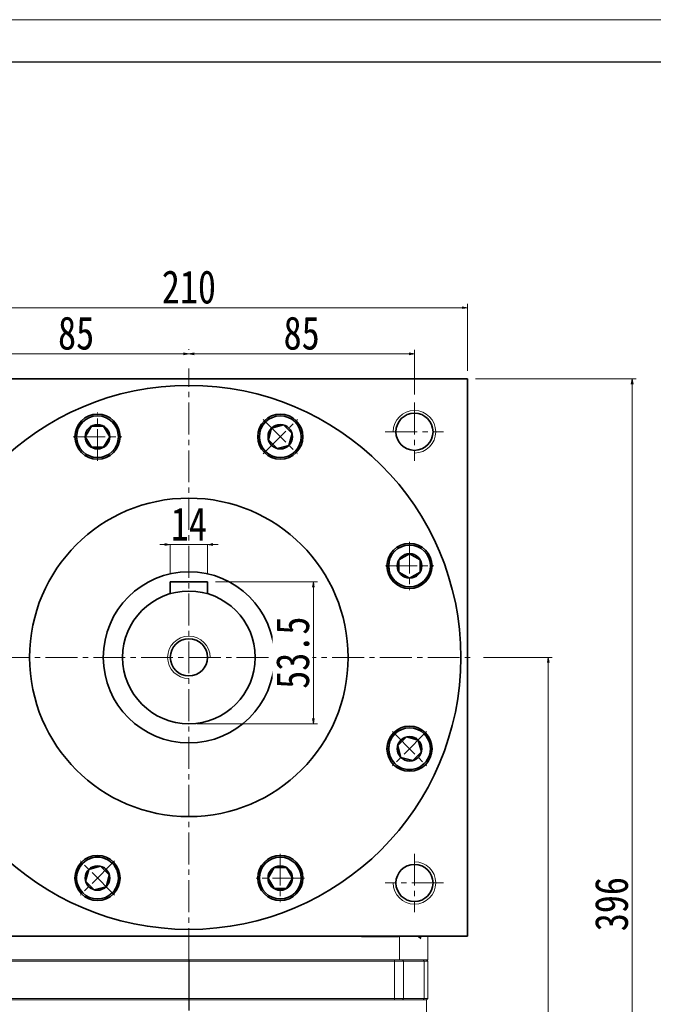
# Model space of a CAD drawing. Header units: millimetres. Extents: x -40 to 1316, y -22 to 932.
# Tile 8 of 9: x 808 to 1047, y 561 to 932. Entities that reach past the tile are written whole.
import ezdxf

# ---------------------------------------------------------------- set-up
doc = ezdxf.new("R2010")
doc.units = ezdxf.units.MM
doc.set_wipeout_variables(frame=1)
doc.linetypes.add('CENTER2', pattern=[28.575, 19.05, -3.175, 3.175, -3.175])
doc.linetypes.add('点画线', pattern=[18, 12, -2, 2, -2])
doc.layers.add('3中心线层', color=1, linetype='CENTER2')
for name, color, linetype, lineweight in [('中心线层', 1, '点画线', 18), ('图框_外框线', 7, 'Continuous', 18), ('尺寸线层', 3, 'Continuous', 18), ('粗实线', 7, 'Continuous', 40), ('粗实线层', 7, 'Continuous', 35)]:
    doc.layers.add(name, color=color, linetype=linetype, lineweight=lineweight)
doc.styles.add('宋体', font='SimSun.ttf', dxfattribs={"width": 0.8})
doc.dimstyles.new('A水平标注$0', dxfattribs={"dimtxt": 3.5, "dimasz": 2, "dimexe": 1.5, "dimexo": 3, "dimgap": 1.1, "dimtad": 1, "dimtoh": 1, "dimdec": 4, "dimdsep": 46, "dimtxsty": '宋体', "dimblk": 'OPEN', "dimcen": 3, "dimclrd": 3, "dimclre": 3, "dimclrt": 6, "dimadec": 0, "dimazin": 0, "dimtm": 1e-09, "dimtfac": 1, "dimtdec": 4, "dimtix": 1, "dimtmove": 0, "dimatfit": 3, "dimldrblk": 'OPEN', "dimfxl": 0, "dimlwd": 13, "dimlwe": 13, "dimarcsym": 0})

# ---------------------------------------------------------------- blocks, each defined once
blk = doc.blocks.new('_Open')
at = {"color": 0, "linetype": 'ByBlock', "lineweight": -2}
for p, q in [((-1, 0.17), (0, 0)), ((-1, -0.17), (0, 0)), ((0, 0), (-1, 0))]:
    blk.add_line(p, q, dxfattribs=at)
blk = doc.blocks.new('*D34')
at = {"layer": 'Defpoints', "color": 0, "transparency": 16777216}
for p in [(976.66, 823.27), (766.66, 796.52), (976.66, 796.52)]:
    blk.add_point(p, dxfattribs=at)
at = {"layer": '尺寸线层', "color": 3, "lineweight": 13, "transparency": 16777216}
for p, q in [((766.66, 799.52), (766.66, 824.77)), ((976.66, 799.52), (976.66, 824.77)), ((768.66, 823.27), (974.66, 823.27))]:
    blk.add_line(p, q, dxfattribs=at)
at = {"layer": '尺寸线层', "color": 3, "lineweight": 13, "transparency": 16777216, "xscale": 2, "yscale": 2, "zscale": 2, "rotation": 180}
blk.add_blockref('_Open', (766.66, 823.27), dxfattribs=at)
at = {"layer": '尺寸线层', "color": 3, "lineweight": 13, "transparency": 16777216, "xscale": 2, "yscale": 2, "zscale": 2}
blk.add_blockref('_Open', (976.66, 823.27), dxfattribs=at)
at = {"layer": '尺寸线层', "color": 6, "transparency": 16777216, "insert": (871.66, 831.02), "char_height": 12.5, "attachment_point": 5, "style": '宋体', "bg_fill": 3, "box_fill_scale": 1.1, "bg_fill_color": 256, "bg_fill_true_color": 13158600, "bg_fill_transparency": 0}
blk.add_mtext('210', dxfattribs=at)
blk = doc.blocks.new('*D36')
at = {"layer": 'Defpoints', "color": 0, "transparency": 16777216}
for p in [(871.66, 805.9), (871.66, 804.62), (786.66, 787.52)]:
    blk.add_point(p, dxfattribs=at)
at = {"layer": '尺寸线层', "color": 3, "lineweight": 13, "transparency": 16777216}
for p, q in [((786.66, 790.52), (786.66, 807.4)), ((788.66, 805.9), (869.66, 805.9)), ((871.66, 807.62), (871.66, 807.4))]:
    blk.add_line(p, q, dxfattribs=at)
at = {"layer": '尺寸线层', "color": 3, "lineweight": 13, "transparency": 16777216, "xscale": 2, "yscale": 2, "zscale": 2, "rotation": 180}
blk.add_blockref('_Open', (786.66, 805.9), dxfattribs=at)
at = {"layer": '尺寸线层', "color": 3, "lineweight": 13, "transparency": 16777216, "xscale": 2, "yscale": 2, "zscale": 2}
blk.add_blockref('_Open', (871.66, 805.9), dxfattribs=at)
at = {"layer": '尺寸线层', "color": 6, "transparency": 16777216, "insert": (829.16, 813.65), "char_height": 12.5, "attachment_point": 5, "style": '宋体', "bg_fill": 3, "box_fill_scale": 1.1, "bg_fill_color": 256, "bg_fill_true_color": 13158600, "bg_fill_transparency": 0}
blk.add_mtext('85', dxfattribs=at)
blk = doc.blocks.new('*D37')
at = {"layer": 'Defpoints', "color": 0, "transparency": 16777216}
for p in [(956.66, 805.9), (871.66, 804.62), (956.66, 787.52)]:
    blk.add_point(p, dxfattribs=at)
at = {"layer": '尺寸线层', "color": 3, "lineweight": 13, "transparency": 16777216}
for p, q in [((871.66, 807.62), (871.66, 807.4)), ((873.66, 805.9), (954.66, 805.9)), ((956.66, 790.52), (956.66, 807.4))]:
    blk.add_line(p, q, dxfattribs=at)
at = {"layer": '尺寸线层', "color": 3, "lineweight": 13, "transparency": 16777216, "xscale": 2, "yscale": 2, "zscale": 2, "rotation": 180}
blk.add_blockref('_Open', (871.66, 805.9), dxfattribs=at)
at = {"layer": '尺寸线层', "color": 3, "lineweight": 13, "transparency": 16777216, "xscale": 2, "yscale": 2, "zscale": 2}
blk.add_blockref('_Open', (956.66, 805.9), dxfattribs=at)
at = {"layer": '尺寸线层', "color": 6, "transparency": 16777216, "insert": (914.16, 813.65), "char_height": 12.5, "attachment_point": 5, "style": '宋体', "bg_fill": 3, "box_fill_scale": 1.1, "bg_fill_color": 256, "bg_fill_true_color": 13158600, "bg_fill_transparency": 0}
blk.add_mtext('85', dxfattribs=at)
blk = doc.blocks.new('*X7')
at = {"layer": '中心线层', "linetype": '点画线', "lineweight": 18}
for p, q in [((0, -9.12), (0, 9.12)), ((-9.12, 0), (9.12, 0))]:
    blk.add_line(p, q, dxfattribs=at)
at = {"layer": '粗实线层'}
for p, q in [((-4.62, 0), (-2.31, 4)), ((-2.31, 4), (2.31, 4)), ((4.62, 0), (2.31, 4)), ((4.62, 0), (2.31, 4)), ((-4.62, 0), (-2.31, -4)), ((4.62, 0), (2.31, -4)), ((-2.31, -4), (2.31, -4))]:
    blk.add_line(p, q, dxfattribs=at)
blk.add_circle((0, 0), 4.62, dxfattribs=at)
for start, end in [(0, 180), (180, 360)]:
    blk.add_arc((0, 0), 7.87, start, end, dxfattribs=at)
blk = doc.blocks.new('*D15')
at = {"layer": 'Defpoints', "color": 0, "transparency": 16777216}
for p in [(864.66, 734.02), (864.66, 720.02), (878.66, 720.02)]:
    blk.add_point(p, dxfattribs=at)
at = {"layer": '尺寸线层', "color": 3, "lineweight": 13, "transparency": 16777216}
for p, q in [((864.66, 723.02), (864.66, 735.52)), ((878.66, 723.02), (878.66, 735.52)), ((862.66, 734.02), (860.66, 734.02)), ((878.66, 734.02), (864.66, 734.02)), ((880.66, 734.02), (882.66, 734.02))]:
    blk.add_line(p, q, dxfattribs=at)
at = {"layer": '尺寸线层', "color": 3, "lineweight": 13, "transparency": 16777216, "xscale": 2, "yscale": 2, "zscale": 2}
blk.add_blockref('_Open', (864.66, 734.02), dxfattribs=at)
at = {"layer": '尺寸线层', "color": 3, "lineweight": 13, "transparency": 16777216, "xscale": 2, "yscale": 2, "zscale": 2, "rotation": 180}
blk.add_blockref('_Open', (878.66, 734.02), dxfattribs=at)
at = {"layer": '尺寸线层', "color": 6, "transparency": 16777216, "insert": (871.66, 741.77), "char_height": 12.5, "attachment_point": 5, "style": '宋体', "bg_fill": 3, "box_fill_scale": 1.1, "bg_fill_color": 256, "bg_fill_true_color": 13158600, "bg_fill_transparency": 0}
blk.add_mtext('14', dxfattribs=at)
blk = doc.blocks.new('*D16')
at = {"layer": 'Defpoints', "color": 0, "transparency": 16777216}
for p in [(878.66, 720.02), (871.66, 666.52), (918.57, 666.52)]:
    blk.add_point(p, dxfattribs=at)
at = {"layer": '尺寸线层', "color": 3, "lineweight": 13, "transparency": 16777216}
for p, q in [((881.66, 720.02), (920.07, 720.02)), ((918.57, 718.02), (918.57, 668.52)), ((874.66, 666.52), (920.07, 666.52))]:
    blk.add_line(p, q, dxfattribs=at)
at = {"layer": '尺寸线层', "color": 3, "lineweight": 13, "transparency": 16777216, "xscale": 2, "yscale": 2, "zscale": 2}
for p, rotation in [((918.57, 720.02), 90), ((918.57, 666.52), 270)]:
    blk.add_blockref('_Open', p, dxfattribs=dict(at, rotation=rotation))
at = {"layer": '尺寸线层', "color": 6, "transparency": 16777216, "insert": (910.82, 693.27), "char_height": 12.5, "attachment_point": 5, "rotation": 90, "style": '宋体', "bg_fill": 3, "box_fill_scale": 1.1, "bg_fill_color": 256, "bg_fill_true_color": 13158600, "bg_fill_transparency": 0}
blk.add_mtext('53.5', dxfattribs=at)
blk = doc.blocks.new('*D17')
at = {"layer": 'Defpoints', "color": 0, "transparency": 16777216}
for p in [(976.66, 796.52), (1038.71, 796.52), (960.86, 400.52)]:
    blk.add_point(p, dxfattribs=at)
at = {"layer": '尺寸线层', "color": 3, "lineweight": 13, "transparency": 16777216}
for p, q in [((979.66, 796.52), (1040.21, 796.52)), ((1038.71, 402.52), (1038.71, 794.52)), ((963.86, 400.52), (1040.21, 400.52))]:
    blk.add_line(p, q, dxfattribs=at)
at = {"layer": '尺寸线层', "color": 3, "lineweight": 13, "transparency": 16777216, "xscale": 2, "yscale": 2, "zscale": 2}
for p, rotation in [((1038.71, 796.52), 90), ((1038.71, 400.52), 270)]:
    blk.add_blockref('_Open', p, dxfattribs=dict(at, rotation=rotation))
at = {"layer": '尺寸线层', "color": 6, "transparency": 16777216, "insert": (1030.96, 598.52), "char_height": 12.5, "attachment_point": 5, "rotation": 90, "style": '宋体', "bg_fill": 3, "box_fill_scale": 1.1, "bg_fill_color": 256, "bg_fill_true_color": 13158600, "bg_fill_transparency": 0}
blk.add_mtext('396', dxfattribs=at)
blk = doc.blocks.new('*D18')
at = {"layer": 'Defpoints', "color": 0, "transparency": 16777216}
for p in [(979.66, 691.52), (960.86, 400.52), (1007.08, 400.52)]:
    blk.add_point(p, dxfattribs=at)
at = {"layer": '尺寸线层', "color": 3, "lineweight": 13, "transparency": 16777216}
for p, q in [((982.66, 691.52), (1008.58, 691.52)), ((1007.08, 689.52), (1007.08, 402.52)), ((963.86, 400.52), (1008.58, 400.52))]:
    blk.add_line(p, q, dxfattribs=at)
at = {"layer": '尺寸线层', "color": 3, "lineweight": 13, "transparency": 16777216, "xscale": 2, "yscale": 2, "zscale": 2}
for p, rotation in [((1007.08, 691.52), 90), ((1007.08, 400.52), 270)]:
    blk.add_blockref('_Open', p, dxfattribs=dict(at, rotation=rotation))
at = {"layer": '尺寸线层', "color": 6, "transparency": 16777216, "insert": (999.33, 546.02), "char_height": 12.5, "attachment_point": 5, "rotation": 90, "style": '宋体', "bg_fill": 3, "box_fill_scale": 1.1, "bg_fill_color": 256, "bg_fill_true_color": 13158600, "bg_fill_transparency": 0}
blk.add_mtext('291', dxfattribs=at)

msp = doc.modelspace()

# ---------------------------------------------------------------- linework, layer by layer
at = {"color": 7, "linetype": 'Continuous', "lineweight": 15}
for p, q in [((951.03324, 586.51607), (951.03324, 577.51607)), ((961.6607, 577.51607), (961.6607, 586.51607)), ((871.6607, 577.51607), (792.28816, 577.51607)), ((871.6607, 577.51607), (792.28816, 577.51607)), ((949.12036, 577.51607), (794.20103, 577.51607)), ((794.20103, 577.01607), (949.12036, 577.01607)), ((951.03324, 577.51607), (871.6607, 577.51607)), ((951.03324, 577.51607), (871.6607, 577.51607)), ((952.1514, 577.51607), (949.12036, 577.51607)), ((949.12036, 577.01607), (949.12036, 577.51607)), ((949.12036, 577.01607), (952.48818, 577.01607)), ((949.12036, 577.01607), (949.12036, 563.01607)), ((951.03324, 577.51607), (961.6607, 577.51607)), ((952.48818, 577.01607), (952.1514, 577.51607)), ((952.48818, 563.01607), (952.48818, 577.01607)), ((949.12036, 563.01607), (794.20103, 563.01607)), ((794.20103, 562.51607), (871.6607, 562.51607)), ((871.6607, 562.51607), (949.12036, 562.51607)), ((952.48818, 563.01607), (949.12036, 563.01607)), ((949.12036, 562.51607), (949.12036, 563.01607)), ((949.12036, 562.51607), (952.1514, 562.51607)), ((952.1514, 562.51607), (952.48818, 563.01607))]:
    msp.add_line(p, q, dxfattribs=at)
at = {"layer": '3中心线层'}
msp.add_line((871.6607, 577.51607), (871.6607, 382.20078), dxfattribs=at)
at = {"layer": '中心线层'}
for p, q in [((956.6607, 787.51607), (956.6607, 765.51607)), ((945.6607, 776.51607), (967.6607, 776.51607)), ((763.6607, 691.51607), (979.6607, 691.51607)), ((956.6607, 617.51607), (956.6607, 595.51607)), ((967.6607, 606.51607), (945.6607, 606.51607))]:
    msp.add_line(p, q, dxfattribs=at)
at = {"layer": '粗实线', "lineweight": 40}
for p, q in [((936.66077, 586.51607), (950.66077, 586.51607)), ((959.16004, 585.51607), (958.16004, 586.51607))]:
    msp.add_line(p, q, dxfattribs=at)
at = {"layer": '粗实线层'}
for p, q in [((766.6607, 796.51607), (976.6607, 796.51607)), ((976.6607, 586.51607), (976.6607, 796.51607)), ((976.6607, 586.51607), (766.6607, 586.51607))]:
    msp.add_line(p, q, dxfattribs=at)
for centre, radius in [((837.21919, 774.66523), 8.5), ((906.10221, 774.66523), 8.5), ((956.6607, 776.51607), 7), ((871.6607, 691.51607), 60), ((954.80986, 725.95758), 8.5), ((871.6607, 691.51607), 32.25), ((871.6607, 691.51607), 25), ((871.6607, 691.51607), 7), ((954.80986, 657.07456), 8.5), ((837.21919, 608.36691), 8.5), ((906.10221, 608.36691), 8.5), ((956.6607, 606.51607), 7)]:
    msp.add_circle(centre, radius, dxfattribs=at)
at = {"layer": '粗实线层', "lineweight": 18}
for centre, start, end in [((956.6607, 776.51607), 270, 180), ((871.6607, 691.51607), 0, 270), ((956.6607, 606.51607), 180, 90)]:
    msp.add_arc(centre, 8, start, end, dxfattribs=at)

# ---------------------------------------------------------------- next in the draw order: dimensions: what is measured, and where the dimension line sits
at = {"layer": '尺寸线层'}
dim = msp.add_linear_dim(base=(976.6607, 823.26759), p1=(766.6607, 796.51607), p2=(976.6607, 796.51607), dimstyle='A水平标注$0', override={"dimtxt": 12.5, "dimgap": 1.5, "dimdec": 1, "dimpost": '<>', "dimblk": 'Open', "dimtvp": 0.1, "dimtfill": 1, "dimtfillclr": 256}, dxfattribs=at)
dim.commit()
dim.dimension.update_dxf_attribs({"geometry": '*D34', "text_midpoint": (871.6607, 831.01759)})

# ---------------------------------------------------------------- next in the draw order: dimensions: what is measured, and where the dimension line sits
dim = msp.add_linear_dim(base=(871.6607, 805.90218), p1=(786.6607, 787.51607), p2=(871.6607, 804.62476), dimstyle='A水平标注$0', override={"dimtxt": 12.5, "dimgap": 1.5, "dimdec": 1, "dimpost": '<>', "dimblk": 'Open', "dimtvp": 0.1, "dimtfill": 1, "dimtfillclr": 256}, dxfattribs=at)
dim.commit()
dim.dimension.update_dxf_attribs({"geometry": '*D36', "text_midpoint": (829.1607, 813.65218)})

# ---------------------------------------------------------------- next in the draw order: dimensions: what is measured, and where the dimension line sits
dim = msp.add_linear_dim(base=(956.6607, 805.90218), p1=(871.6607, 804.62476), p2=(956.6607, 787.51607), dimstyle='A水平标注$0', override={"dimtxt": 12.5, "dimgap": 1.5, "dimdec": 1, "dimpost": '<>', "dimblk": 'Open', "dimtvp": 0.1, "dimtfill": 1, "dimtfillclr": 256}, dxfattribs=at)
dim.commit()
dim.dimension.update_dxf_attribs({"geometry": '*D37', "text_midpoint": (914.1607, 813.65218)})

# ---------------------------------------------------------------- next in the draw order: linework, layer by layer
at = {"layer": '粗实线层'}
msp.add_circle((871.6607, 691.51607), 102.5, dxfattribs=at)

# ---------------------------------------------------------------- next in the draw order: dimensions: what is measured, and where the dimension line sits
at = {"layer": '尺寸线层'}
dim = msp.add_linear_dim(base=(864.6607, 734.01607), p1=(878.6607, 720.01607), p2=(864.6607, 720.01607), dimstyle='A水平标注$0', override={"dimtxt": 12.5, "dimgap": 1.5, "dimdec": 1, "dimpost": '<>', "dimblk": 'Open', "dimtvp": 0.1, "dimtfill": 1, "dimtfillclr": 256}, dxfattribs=at)
dim.commit()
dim.dimension.update_dxf_attribs({"geometry": '*D15', "text_midpoint": (871.6607, 741.76607)})

# ---------------------------------------------------------------- next in the draw order: wipeouts: each hides what was drawn before it
for points in [[(845.08419, 774.66523), (845.08409, 774.70547), (845.08378, 774.74572), (845.08326, 774.78596), (845.08254, 774.8262), (845.08162, 774.86643), (845.08048, 774.90666), (845.07915, 774.94689), (845.0776, 774.9871), (845.07585, 775.02731), (845.0739, 775.06751), (845.07173, 775.1077), (845.06937, 775.14788), (845.06679, 775.18804), (845.06402, 775.22819), (845.06103, 775.26833), (845.05784, 775.30845), (845.05445, 775.34855), (845.05085, 775.38863), (845.04705, 775.4287), (845.04304, 775.46875), (845.03882, 775.50877), (845.0344, 775.54877), (845.02978, 775.58875), (845.02495, 775.62871), (845.01992, 775.66864), (845.01468, 775.70854), (845.00924, 775.74842), (845.0036, 775.78827), (844.99775, 775.82809), (844.9917, 775.86788), (844.9917, 775.86788), (844.92623, 776.23359), (844.84356, 776.59581), (844.74389, 776.95372), (844.62742, 777.30652), (844.49441, 777.65343), (844.34518, 777.99367), (844.18004, 778.32648), (843.99937, 778.65112), (843.80357, 778.96687), (843.59308, 779.27302), (843.36837, 779.56888), (843.12993, 779.85381), (842.8783, 780.12716), (842.61405, 780.38831), (842.33775, 780.6367), (842.05004, 780.87176), (841.75154, 781.09298), (841.44294, 781.29985), (841.1249, 781.49191), (840.79815, 781.66874), (840.46342, 781.82995), (840.12144, 781.97516), (839.77299, 782.10406), (839.41884, 782.21637), (839.05978, 782.31182), (838.69662, 782.39021), (838.33016, 782.45137), (837.96121, 782.49514), (837.59062, 782.52145), (837.21919, 782.53023), (837.21919, 782.53023), (836.84776, 782.52145), (836.47717, 782.49514), (836.10823, 782.45137), (835.74176, 782.39021), (835.3786, 782.31182), (835.01954, 782.21637), (834.66539, 782.10406), (834.31694, 781.97516), (833.97496, 781.82995), (833.64023, 781.66874), (833.31348, 781.49191), (832.99545, 781.29985), (832.68684, 781.09298), (832.38834, 780.87176), (832.10063, 780.6367), (831.82433, 780.38831), (831.56008, 780.12716), (831.30845, 779.85381), (831.07002, 779.56888), (830.8453, 779.27302), (830.63481, 778.96687), (830.43901, 778.65112), (830.25834, 778.32648), (830.0932, 777.99367), (829.94397, 777.65343), (829.81097, 777.30652), (829.6945, 776.95372), (829.59482, 776.59581), (829.51215, 776.23359), (829.44668, 775.86788), (829.44668, 775.86788), (829.44063, 775.82809), (829.43478, 775.78827), (829.42914, 775.74842), (829.4237, 775.70854), (829.41846, 775.66864), (829.41343, 775.62871), (829.4086, 775.58875), (829.40398, 775.54877), (829.39956, 775.50877), (829.39534, 775.46875), (829.39133, 775.4287), (829.38753, 775.38863), (829.38393, 775.34855), (829.38054, 775.30845), (829.37735, 775.26833), (829.37436, 775.22819), (829.37159, 775.18804), (829.36901, 775.14788), (829.36665, 775.1077), (829.36449, 775.06751), (829.36253, 775.02731), (829.36078, 774.9871), (829.35924, 774.94689), (829.3579, 774.90666), (829.35676, 774.86643), (829.35584, 774.8262), (829.35512, 774.78596), (829.3546, 774.74572), (829.35429, 774.70547), (829.35419, 774.66523), (829.35419, 774.66523), (829.36497, 774.2536), (829.39728, 773.84311), (829.45102, 773.43487), (829.52606, 773.03), (829.62218, 772.62961), (829.73913, 772.23481), (829.87658, 771.84666), (830.03416, 771.46624), (830.21142, 771.09459), (830.4079, 770.73273), (830.62305, 770.38164), (830.85627, 770.04229), (831.10694, 769.71562), (831.37436, 769.40251), (831.6578, 769.10383), (831.95648, 768.82039), (832.26959, 768.55297), (832.59626, 768.30231), (832.9356, 768.06908), (833.28669, 767.85394), (833.64856, 767.65746), (834.02021, 767.48019), (834.40063, 767.32262), (834.78877, 767.18517), (835.18358, 767.06822), (835.58397, 766.97209), (835.98883, 766.89706), (836.39707, 766.84331), (836.80757, 766.811), (837.21919, 766.80023), (837.21919, 766.80023), (837.63081, 766.811), (838.04131, 766.84331), (838.44955, 766.89706), (838.85442, 766.97209), (839.2548, 767.06822), (839.64961, 767.18517), (840.03775, 767.32262), (840.41817, 767.48019), (840.78983, 767.65746), (841.15169, 767.85394), (841.50278, 768.06908), (841.84212, 768.30231), (842.1688, 768.55297), (842.4819, 768.82039), (842.78059, 769.10383), (843.06402, 769.40251), (843.33144, 769.71562), (843.58211, 770.04229), (843.81533, 770.38164), (844.03048, 770.73273), (844.22696, 771.09459), (844.40423, 771.46624), (844.5618, 771.84666), (844.69925, 772.23481), (844.8162, 772.62961), (844.91232, 773.03), (844.98736, 773.43487), (845.04111, 773.84311), (845.07341, 774.2536)], [(911.6636, 769.10383), (911.69199, 769.13236), (911.72023, 769.16104), (911.74832, 769.18986), (911.77626, 769.21882), (911.80406, 769.24793), (911.83171, 769.27717), (911.8592, 769.30656), (911.88655, 769.33609), (911.91374, 769.36576), (911.94078, 769.39557), (911.96767, 769.42552), (911.99441, 769.4556), (912.02099, 769.48582), (912.04741, 769.51617), (912.07369, 769.54666), (912.0998, 769.57729), (912.12576, 769.60804), (912.15156, 769.63893), (912.1772, 769.66995), (912.20268, 769.7011), (912.228, 769.73239), (912.25316, 769.7638), (912.27816, 769.79534), (912.303, 769.827), (912.32768, 769.8588), (912.35219, 769.89072), (912.37654, 769.92276), (912.40073, 769.95493), (912.42475, 769.98722), (912.4486, 770.01963), (912.4486, 770.01963), (912.66091, 770.32453), (912.85858, 770.63911), (913.04118, 770.96267), (913.20829, 771.29449), (913.35955, 771.63384), (913.49461, 771.97995), (913.61317, 772.33206), (913.71497, 772.68937), (913.79979, 773.05108), (913.86743, 773.41641), (913.91774, 773.78451), (913.95061, 774.15459), (913.96597, 774.5258), (913.96378, 774.89732), (913.94405, 775.26833), (913.90682, 775.63799), (913.85217, 776.00547), (913.78023, 776.36997), (913.69116, 776.73067), (913.58515, 777.08675), (913.46245, 777.43743), (913.32332, 777.78193), (913.16807, 778.11947), (912.99706, 778.4493), (912.81066, 778.77069), (912.6093, 779.08292), (912.39341, 779.38529), (912.16349, 779.67712), (911.92004, 779.95778), (911.6636, 780.22662), (911.6636, 780.22662), (911.39476, 780.48305), (911.11411, 780.7265), (910.82227, 780.95643), (910.5199, 781.17231), (910.20767, 781.37368), (909.88629, 781.56008), (909.55645, 781.73109), (909.21891, 781.88633), (908.87442, 782.02546), (908.52373, 782.14817), (908.16765, 782.25418), (907.80696, 782.34325), (907.44246, 782.41519), (907.07497, 782.46984), (906.70531, 782.50707), (906.3343, 782.5268), (905.96278, 782.52899), (905.59157, 782.51363), (905.2215, 782.48076), (904.85339, 782.43045), (904.48807, 782.36281), (904.12635, 782.27799), (903.76904, 782.17619), (903.41694, 782.05762), (903.07083, 781.92256), (902.73148, 781.77131), (902.39965, 781.6042), (902.07609, 781.4216), (901.76151, 781.22393), (901.45662, 781.01162), (901.45662, 781.01162), (901.4242, 780.98776), (901.39191, 780.96374), (901.35974, 780.93956), (901.3277, 780.91521), (901.29578, 780.89069), (901.26399, 780.86602), (901.23232, 780.84118), (901.20078, 780.81618), (901.16937, 780.79102), (901.13809, 780.76569), (901.10694, 780.74021), (901.07592, 780.71457), (901.04503, 780.68877), (901.01427, 780.66282), (900.98365, 780.6367), (900.95316, 780.61043), (900.9228, 780.58401), (900.89258, 780.55742), (900.8625, 780.53069), (900.83255, 780.5038), (900.80275, 780.47676), (900.77308, 780.44956), (900.74355, 780.42222), (900.71416, 780.39472), (900.68491, 780.36708), (900.6558, 780.33928), (900.62684, 780.31134), (900.59802, 780.28324), (900.56934, 780.25501), (900.54081, 780.22662), (900.54081, 780.22662), (900.25737, 779.92794), (899.98996, 779.61483), (899.73929, 779.28816), (899.50606, 778.94881), (899.29092, 778.59773), (899.09444, 778.23586), (898.91717, 777.86421), (898.7596, 777.48379), (898.62215, 777.09564), (898.5052, 776.70084), (898.40908, 776.30045), (898.33404, 775.89558), (898.28029, 775.48734), (898.24799, 775.07685), (898.23721, 774.66523), (898.24799, 774.2536), (898.28029, 773.84311), (898.33404, 773.43487), (898.40908, 773.03), (898.5052, 772.62961), (898.62215, 772.23481), (898.7596, 771.84666), (898.91717, 771.46624), (899.09444, 771.09459), (899.29092, 770.73273), (899.50606, 770.38164), (899.73929, 770.04229), (899.98996, 769.71562), (900.25737, 769.40251), (900.54081, 769.10383), (900.54081, 769.10383), (900.8395, 768.82039), (901.1526, 768.55297), (901.47928, 768.30231), (901.81862, 768.06908), (902.16971, 767.85394), (902.53157, 767.65746), (902.90322, 767.48019), (903.28364, 767.32262), (903.67179, 767.18517), (904.0666, 767.06822), (904.46698, 766.97209), (904.87185, 766.89706), (905.28009, 766.84331), (905.69059, 766.811), (906.10221, 766.80023), (906.51383, 766.811), (906.92432, 766.84331), (907.33257, 766.89706), (907.73743, 766.97209), (908.13782, 767.06822), (908.53263, 767.18517), (908.92077, 767.32262), (909.30119, 767.48019), (909.67284, 767.65746), (910.03471, 767.85394), (910.38579, 768.06908), (910.72514, 768.30231), (911.05181, 768.55297), (911.36492, 768.82039)], [(954.80986, 718.09258), (954.8501, 718.09268), (954.89035, 718.09299), (954.93059, 718.0935), (954.97083, 718.09422), (955.01107, 718.09515), (955.0513, 718.09628), (955.09152, 718.09762), (955.13174, 718.09917), (955.17195, 718.10092), (955.21214, 718.10287), (955.25233, 718.10503), (955.29251, 718.1074), (955.33267, 718.10997), (955.37282, 718.11275), (955.41296, 718.11573), (955.45308, 718.11892), (955.49318, 718.12232), (955.53327, 718.12592), (955.57333, 718.12972), (955.61338, 718.13373), (955.6534, 718.13794), (955.69341, 718.14236), (955.73339, 718.14699), (955.77334, 718.15181), (955.81327, 718.15685), (955.85318, 718.16208), (955.89305, 718.16752), (955.9329, 718.17317), (955.97272, 718.17902), (956.01251, 718.18507), (956.01251, 718.18507), (956.37822, 718.25054), (956.74044, 718.3332), (957.09835, 718.43288), (957.45115, 718.54935), (957.79806, 718.68235), (958.1383, 718.83159), (958.47111, 718.99672), (958.79575, 719.17739), (959.1115, 719.37319), (959.41765, 719.58369), (959.71352, 719.8084), (959.99844, 720.04684), (960.27179, 720.29846), (960.53295, 720.56272), (960.78133, 720.83901), (961.0164, 721.12673), (961.23761, 721.42522), (961.44448, 721.73383), (961.63654, 722.05186), (961.81338, 722.37861), (961.97458, 722.71335), (962.11979, 723.05532), (962.2487, 723.40378), (962.361, 723.75793), (962.45645, 724.11698), (962.53485, 724.48015), (962.596, 724.84661), (962.63978, 725.21555), (962.66608, 725.58615), (962.67486, 725.95758), (962.67486, 725.95758), (962.66608, 726.329), (962.63978, 726.6996), (962.596, 727.06854), (962.53485, 727.435), (962.45645, 727.79817), (962.361, 728.15723), (962.2487, 728.51138), (962.11979, 728.85983), (961.97458, 729.2018), (961.81338, 729.53654), (961.63654, 729.86329), (961.44448, 730.18132), (961.23761, 730.48993), (961.0164, 730.78842), (960.78133, 731.07614), (960.53295, 731.35243), (960.27179, 731.61669), (959.99844, 731.86831), (959.71352, 732.10675), (959.41765, 732.33147), (959.1115, 732.54196), (958.79575, 732.73776), (958.47111, 732.91843), (958.1383, 733.08356), (957.79806, 733.2328), (957.45115, 733.3658), (957.09835, 733.48227), (956.74044, 733.58195), (956.37822, 733.66462), (956.01251, 733.73008), (956.01251, 733.73008), (955.97272, 733.73613), (955.9329, 733.74198), (955.89305, 733.74763), (955.85318, 733.75307), (955.81327, 733.75831), (955.77334, 733.76334), (955.73339, 733.76817), (955.69341, 733.77279), (955.6534, 733.77721), (955.61338, 733.78142), (955.57333, 733.78543), (955.53327, 733.78924), (955.49318, 733.79284), (955.45308, 733.79623), (955.41296, 733.79942), (955.37282, 733.8024), (955.33267, 733.80518), (955.29251, 733.80775), (955.25233, 733.81012), (955.21214, 733.81228), (955.17195, 733.81424), (955.13174, 733.81599), (955.09152, 733.81753), (955.0513, 733.81887), (955.01107, 733.82), (954.97083, 733.82093), (954.93059, 733.82165), (954.89035, 733.82216), (954.8501, 733.82247), (954.80986, 733.82258), (954.80986, 733.82258), (954.39824, 733.8118), (953.98774, 733.77949), (953.5795, 733.72574), (953.17463, 733.65071), (952.77425, 733.55458), (952.37944, 733.43764), (951.99129, 733.30019), (951.61087, 733.14261), (951.23922, 732.96534), (950.87736, 732.76887), (950.52627, 732.55372), (950.18693, 732.32049), (949.86025, 732.06983), (949.54715, 731.80241), (949.24846, 731.51897), (948.96502, 731.22029), (948.6976, 730.90718), (948.44694, 730.58051), (948.21371, 730.24116), (947.99857, 729.89008), (947.80209, 729.52821), (947.62482, 729.15656), (947.46725, 728.77614), (947.3298, 728.38799), (947.21285, 727.99319), (947.11673, 727.5928), (947.04169, 727.18793), (946.98794, 726.77969), (946.95564, 726.3692), (946.94486, 725.95758), (946.94486, 725.95758), (946.95564, 725.54595), (946.98794, 725.13546), (947.04169, 724.72722), (947.11673, 724.32235), (947.21285, 723.92196), (947.3298, 723.52716), (947.46725, 723.13901), (947.62482, 722.75859), (947.80209, 722.38694), (947.99857, 722.02508), (948.21371, 721.67399), (948.44694, 721.33465), (948.6976, 721.00797), (948.96502, 720.69486), (949.24846, 720.39618), (949.54715, 720.11274), (949.86025, 719.84532), (950.18693, 719.59466), (950.52627, 719.36143), (950.87736, 719.14629), (951.23922, 718.94981), (951.61087, 718.77254), (951.99129, 718.61497), (952.37944, 718.47752), (952.77425, 718.36057), (953.17463, 718.26445), (953.5795, 718.18941), (953.98774, 718.13566), (954.39824, 718.10335)], [(949.24846, 651.51316), (949.27699, 651.48478), (949.30567, 651.45654), (949.33449, 651.42845), (949.36345, 651.4005), (949.39256, 651.37271), (949.42181, 651.34506), (949.4512, 651.31756), (949.48073, 651.29022), (949.51039, 651.26303), (949.5402, 651.23598), (949.57015, 651.20909), (949.60023, 651.18236), (949.63045, 651.15578), (949.6608, 651.12935), (949.69129, 651.10308), (949.72192, 651.07697), (949.75267, 651.05101), (949.78356, 651.02521), (949.81459, 650.99957), (949.84574, 650.97409), (949.87702, 650.94877), (949.90843, 650.9236), (949.93997, 650.8986), (949.97164, 650.87377), (950.00343, 650.84909), (950.03535, 650.82458), (950.06739, 650.80023), (950.09956, 650.77604), (950.13185, 650.75202), (950.16427, 650.72816), (950.16427, 650.72816), (950.46916, 650.51586), (950.78374, 650.31818), (951.1073, 650.13559), (951.43913, 649.96848), (951.77847, 649.81722), (952.12459, 649.68216), (952.47669, 649.5636), (952.834, 649.46179), (953.19572, 649.37698), (953.56104, 649.30934), (953.92915, 649.25902), (954.29922, 649.22615), (954.67043, 649.21079), (955.04195, 649.21298), (955.41296, 649.23272), (955.78262, 649.26995), (956.15011, 649.32459), (956.5146, 649.39653), (956.8753, 649.48561), (957.23138, 649.59162), (957.58207, 649.71432), (957.92656, 649.85345), (958.2641, 650.00869), (958.59393, 650.17971), (958.91532, 650.3661), (959.22755, 650.56747), (959.52992, 650.78335), (959.82176, 651.01328), (960.10241, 651.25673), (960.37125, 651.51316), (960.37125, 651.51316), (960.62769, 651.78201), (960.87114, 652.06266), (961.10106, 652.3545), (961.31695, 652.65687), (961.51831, 652.96909), (961.70471, 653.29048), (961.87572, 653.62031), (962.03096, 653.95785), (962.17009, 654.30235), (962.2928, 654.65303), (962.39881, 655.00912), (962.48788, 655.36981), (962.55982, 655.73431), (962.61447, 656.1018), (962.6517, 656.47146), (962.67143, 656.84246), (962.67362, 657.21399), (962.65826, 657.5852), (962.62539, 657.95527), (962.57508, 658.32338), (962.50744, 658.6887), (962.42262, 659.05042), (962.32082, 659.40773), (962.20225, 659.75983), (962.06719, 660.10594), (961.91594, 660.44529), (961.74883, 660.77711), (961.56623, 661.10068), (961.36856, 661.41526), (961.15625, 661.72015), (961.15625, 661.72015), (961.1324, 661.75256), (961.10838, 661.78485), (961.08419, 661.81702), (961.05984, 661.84907), (961.03533, 661.88099), (961.01065, 661.91278), (960.98581, 661.94445), (960.96081, 661.97599), (960.93565, 662.0074), (960.91033, 662.03868), (960.88485, 662.06983), (960.8592, 662.10085), (960.83341, 662.13174), (960.80745, 662.1625), (960.78133, 662.19312), (960.75506, 662.22361), (960.72864, 662.25397), (960.70206, 662.28419), (960.67532, 662.31427), (960.64843, 662.34421), (960.62139, 662.37402), (960.5942, 662.40369), (960.56685, 662.43322), (960.53935, 662.46261), (960.51171, 662.49186), (960.48391, 662.52096), (960.45597, 662.54993), (960.42788, 662.57875), (960.39964, 662.60742), (960.37125, 662.63595), (960.37125, 662.63595), (960.07257, 662.91939), (959.75946, 663.18681), (959.43279, 663.43748), (959.09344, 663.6707), (958.74236, 663.88585), (958.38049, 664.08232), (958.00884, 664.25959), (957.62842, 664.41717), (957.24028, 664.55462), (956.84547, 664.67156), (956.44508, 664.76769), (956.04021, 664.84273), (955.63197, 664.89647), (955.22148, 664.92878), (954.80986, 664.93956), (954.39824, 664.92878), (953.98774, 664.89647), (953.5795, 664.84273), (953.17463, 664.76769), (952.77425, 664.67156), (952.37944, 664.55462), (951.99129, 664.41717), (951.61087, 664.25959), (951.23922, 664.08232), (950.87736, 663.88585), (950.52627, 663.6707), (950.18693, 663.43748), (949.86025, 663.18681), (949.54715, 662.91939), (949.24846, 662.63595), (949.24846, 662.63595), (948.96502, 662.33727), (948.6976, 662.02416), (948.44694, 661.69749), (948.21371, 661.35814), (947.99857, 661.00706), (947.80209, 660.64519), (947.62482, 660.27354), (947.46725, 659.89312), (947.3298, 659.50498), (947.21285, 659.11017), (947.11673, 658.70978), (947.04169, 658.30492), (946.98794, 657.89667), (946.95564, 657.48618), (946.94486, 657.07456), (946.95564, 656.66294), (946.98794, 656.25244), (947.04169, 655.8442), (947.11673, 655.43933), (947.21285, 655.03895), (947.3298, 654.64414), (947.46725, 654.25599), (947.62482, 653.87557), (947.80209, 653.50392), (947.99857, 653.14206), (948.21371, 652.79097), (948.44694, 652.45163), (948.6976, 652.12495), (948.96502, 651.81185)], [(831.6578, 613.9283), (831.62941, 613.89977), (831.60117, 613.8711), (831.57308, 613.84228), (831.54514, 613.81331), (831.51734, 613.78421), (831.48969, 613.75496), (831.4622, 613.72557), (831.43485, 613.69604), (831.40766, 613.66637), (831.38062, 613.63656), (831.35373, 613.60662), (831.32699, 613.57654), (831.30041, 613.54632), (831.27398, 613.51596), (831.24771, 613.48547), (831.2216, 613.45485), (831.19564, 613.42409), (831.16984, 613.3932), (831.1442, 613.36218), (831.11872, 613.33103), (831.0934, 613.29975), (831.06824, 613.26834), (831.04324, 613.2368), (831.0184, 613.20513), (830.99372, 613.17334), (830.96921, 613.14142), (830.94486, 613.10937), (830.92067, 613.07721), (830.89665, 613.04491), (830.8728, 613.0125), (830.8728, 613.0125), (830.66049, 612.70761), (830.46282, 612.39303), (830.28022, 612.06946), (830.11311, 611.73764), (829.96185, 611.39829), (829.82679, 611.05218), (829.70823, 610.70008), (829.60642, 610.34277), (829.52161, 609.98105), (829.45397, 609.61573), (829.40366, 609.24762), (829.37079, 608.87755), (829.35543, 608.50634), (829.35762, 608.13481), (829.37735, 607.76381), (829.41458, 607.39415), (829.46923, 607.02666), (829.54117, 606.66216), (829.63024, 606.30147), (829.73625, 605.94538), (829.85895, 605.5947), (829.99808, 605.25021), (830.15333, 604.91267), (830.32434, 604.58283), (830.51073, 604.26144), (830.7121, 603.94922), (830.92799, 603.64685), (831.15791, 603.35501), (831.40136, 603.07436), (831.6578, 602.80551), (831.6578, 602.80551), (831.92664, 602.54908), (832.20729, 602.30563), (832.49913, 602.07571), (832.8015, 601.85982), (833.11373, 601.65845), (833.43511, 601.47206), (833.76495, 601.30105), (834.10249, 601.1458), (834.44698, 601.00667), (834.79766, 600.88397), (835.15375, 600.77796), (835.51444, 600.68888), (835.87894, 600.61694), (836.24643, 600.5623), (836.61609, 600.52507), (836.9871, 600.50533), (837.35862, 600.50315), (837.72983, 600.5185), (838.0999, 600.55138), (838.46801, 600.60169), (838.83333, 600.66933), (839.19505, 600.75414), (839.55236, 600.85595), (839.90446, 600.97451), (840.25057, 601.10957), (840.58992, 601.26083), (840.92175, 601.42794), (841.24531, 601.61053), (841.55989, 601.80821), (841.86478, 602.02052), (841.86478, 602.02052), (841.8972, 602.04437), (841.92949, 602.06839), (841.96166, 602.09258), (841.9937, 602.11693), (842.02562, 602.14144), (842.05741, 602.16612), (842.08908, 602.19096), (842.12062, 602.21596), (842.15203, 602.24112), (842.18331, 602.26644), (842.21446, 602.29192), (842.24548, 602.31756), (842.27637, 602.34336), (842.30713, 602.36932), (842.33775, 602.39543), (842.36824, 602.4217), (842.3986, 602.44813), (842.42882, 602.47471), (842.4589, 602.50145), (842.48885, 602.52833), (842.51865, 602.55538), (842.54832, 602.58257), (842.57785, 602.60992), (842.60724, 602.63741), (842.63649, 602.66506), (842.6656, 602.69285), (842.69456, 602.7208), (842.72338, 602.74889), (842.75205, 602.77713), (842.78059, 602.80551), (842.78059, 602.80551), (843.06402, 603.1042), (843.33144, 603.4173), (843.58211, 603.74398), (843.81533, 604.08332), (844.03048, 604.43441), (844.22696, 604.79627), (844.40423, 605.16793), (844.5618, 605.54835), (844.69925, 605.93649), (844.8162, 606.3313), (844.91232, 606.73168), (844.98736, 607.13655), (845.04111, 607.54479), (845.07341, 607.95529), (845.08419, 608.36691), (845.07341, 608.77853), (845.04111, 609.18903), (844.98736, 609.59727), (844.91232, 610.00213), (844.8162, 610.40252), (844.69925, 610.79733), (844.5618, 611.18547), (844.40423, 611.56589), (844.22696, 611.93754), (844.03048, 612.29941), (843.81533, 612.6505), (843.58211, 612.98984), (843.33144, 613.31651), (843.06402, 613.62962), (842.78059, 613.9283), (842.78059, 613.9283), (842.4819, 614.21174), (842.1688, 614.47916), (841.84212, 614.72983), (841.50278, 614.96305), (841.15169, 615.1782), (840.78983, 615.37468), (840.41817, 615.55194), (840.03775, 615.70952), (839.64961, 615.84697), (839.2548, 615.96392), (838.85442, 616.06004), (838.44955, 616.13508), (838.04131, 616.18882), (837.63081, 616.22113), (837.21919, 616.23191), (836.80757, 616.22113), (836.39707, 616.18882), (835.98883, 616.13508), (835.58397, 616.06004), (835.18358, 615.96392), (834.78877, 615.84697), (834.40063, 615.70952), (834.02021, 615.55194), (833.64856, 615.37468), (833.28669, 615.1782), (832.9356, 614.96305), (832.59626, 614.72983), (832.26959, 614.47916), (831.95648, 614.21174)], [(898.23721, 608.36691), (898.23731, 608.32666), (898.23762, 608.28642), (898.23814, 608.24618), (898.23886, 608.20594), (898.23978, 608.1657), (898.24092, 608.12547), (898.24225, 608.08525), (898.2438, 608.04503), (898.24555, 608.00482), (898.2475, 607.96462), (898.24967, 607.92443), (898.25203, 607.88426), (898.2546, 607.84409), (898.25738, 607.80394), (898.26037, 607.76381), (898.26355, 607.72369), (898.26695, 607.68359), (898.27055, 607.6435), (898.27435, 607.60344), (898.27836, 607.56339), (898.28258, 607.52336), (898.28699, 607.48336), (898.29162, 607.44338), (898.29645, 607.40343), (898.30148, 607.3635), (898.30672, 607.32359), (898.31216, 607.28372), (898.3178, 607.24387), (898.32365, 607.20405), (898.3297, 607.16426), (898.3297, 607.16426), (898.39517, 606.79854), (898.47783, 606.43633), (898.57751, 606.07842), (898.69398, 605.72562), (898.82698, 605.37871), (898.97622, 605.03847), (899.14136, 604.70566), (899.32203, 604.38101), (899.51783, 604.06527), (899.72832, 603.75912), (899.95303, 603.46325), (900.19147, 603.17833), (900.4431, 602.90498), (900.70735, 602.64382), (900.98365, 602.39543), (901.27136, 602.16037), (901.56986, 601.93916), (901.87846, 601.73229), (902.1965, 601.54022), (902.52325, 601.36339), (902.85798, 601.20219), (903.19996, 601.05697), (903.54841, 600.92807), (903.90256, 600.81577), (904.26162, 600.72031), (904.62478, 600.64192), (904.99124, 600.58077), (905.36019, 600.53699), (905.73078, 600.51068), (906.10221, 600.50191), (906.10221, 600.50191), (906.47363, 600.51068), (906.84423, 600.53699), (907.21317, 600.58077), (907.57964, 600.64192), (907.9428, 600.72031), (908.30186, 600.81577), (908.65601, 600.92807), (909.00446, 601.05697), (909.34644, 601.20219), (909.68117, 601.36339), (910.00792, 601.54022), (910.32595, 601.73229), (910.63456, 601.93916), (910.93306, 602.16037), (911.22077, 602.39543), (911.49707, 602.64382), (911.76132, 602.90498), (912.01295, 603.17833), (912.25138, 603.46325), (912.4761, 603.75912), (912.68659, 604.06527), (912.88239, 604.38101), (913.06306, 604.70566), (913.2282, 605.03847), (913.37743, 605.37871), (913.51043, 605.72562), (913.6269, 606.07842), (913.72658, 606.43633), (913.80925, 606.79854), (913.87472, 607.16426), (913.87472, 607.16426), (913.88077, 607.20405), (913.88662, 607.24387), (913.89226, 607.28372), (913.8977, 607.32359), (913.90294, 607.3635), (913.90797, 607.40343), (913.9128, 607.44338), (913.91742, 607.48336), (913.92184, 607.52336), (913.92606, 607.56339), (913.93006, 607.60344), (913.93387, 607.6435), (913.93747, 607.68359), (913.94086, 607.72369), (913.94405, 607.76381), (913.94703, 607.80394), (913.94981, 607.84409), (913.95239, 607.88426), (913.95475, 607.92443), (913.95691, 607.96462), (913.95887, 608.00482), (913.96062, 608.04503), (913.96216, 608.08525), (913.9635, 608.12547), (913.96463, 608.1657), (913.96556, 608.20594), (913.96628, 608.24618), (913.9668, 608.28642), (913.96711, 608.32666), (913.96721, 608.36691), (913.96721, 608.36691), (913.95643, 608.77853), (913.92412, 609.18903), (913.87038, 609.59727), (913.79534, 610.00213), (913.69922, 610.40252), (913.58227, 610.79733), (913.44482, 611.18547), (913.28724, 611.56589), (913.10997, 611.93754), (912.9135, 612.29941), (912.69835, 612.6505), (912.46513, 612.98984), (912.21446, 613.31651), (911.94704, 613.62962), (911.6636, 613.9283), (911.36492, 614.21174), (911.05181, 614.47916), (910.72514, 614.72983), (910.38579, 614.96305), (910.03471, 615.1782), (909.67284, 615.37468), (909.30119, 615.55194), (908.92077, 615.70952), (908.53263, 615.84697), (908.13782, 615.96392), (907.73743, 616.06004), (907.33257, 616.13508), (906.92432, 616.18882), (906.51383, 616.22113), (906.10221, 616.23191), (906.10221, 616.23191), (905.69059, 616.22113), (905.28009, 616.18882), (904.87185, 616.13508), (904.46698, 616.06004), (904.0666, 615.96392), (903.67179, 615.84697), (903.28364, 615.70952), (902.90322, 615.55194), (902.53157, 615.37468), (902.16971, 615.1782), (901.81862, 614.96305), (901.47928, 614.72983), (901.1526, 614.47916), (900.8395, 614.21174), (900.54081, 613.9283), (900.25737, 613.62962), (899.98996, 613.31651), (899.73929, 612.98984), (899.50606, 612.6505), (899.29092, 612.29941), (899.09444, 611.93754), (898.91717, 611.56589), (898.7596, 611.18547), (898.62215, 610.79733), (898.5052, 610.40252), (898.40908, 610.00213), (898.33404, 609.59727), (898.28029, 609.18903), (898.24799, 608.77853)]]:
    msp.add_wipeout(points).dxf.layer = '粗实线层'

# ---------------------------------------------------------------- next in the draw order: linework, layer by layer
at = {"layer": '粗实线层'}
for p, q in [((878.6607, 720.01607), (864.6607, 720.01607)), ((864.6607, 720.01607), (864.6607, 715.51607)), ((878.6607, 720.01607), (878.6607, 715.51607))]:
    msp.add_line(p, q, dxfattribs=at)

# ---------------------------------------------------------------- next in the draw order: block references
for p, rotation in [((906.10221, 774.66523), 315.0000000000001), ((954.80986, 725.95758), 270), ((954.80986, 657.07456), 225), ((837.21919, 608.36691), 135.0000000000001), ((906.10221, 608.36691), 180)]:
    msp.add_blockref('*X7', p, dxfattribs=dict(at, rotation=rotation))
msp.add_blockref('*X7', (837.21919, 774.66523), dxfattribs=at)

# ---------------------------------------------------------------- next in the draw order: dimensions: what is measured, and where the dimension line sits
at = {"layer": '尺寸线层'}
dim = msp.add_linear_dim(base=(918.56984, 666.51607), p1=(878.6607, 720.01607), p2=(871.6607, 666.51607), angle=270, dimstyle='A水平标注$0', override={"dimtxt": 12.5, "dimgap": 1.5, "dimdec": 1, "dimpost": '<>', "dimblk": 'Open', "dimtvp": 0.1, "dimtfill": 1, "dimtfillclr": 256}, dxfattribs=at)
dim.commit()
dim.dimension.update_dxf_attribs({"geometry": '*D16', "text_midpoint": (910.81984, 693.26607)})

# ---------------------------------------------------------------- next in the draw order: linework, layer by layer
at = {"layer": '中心线层', "lineweight": 0}
msp.add_line((871.6607, 577.51607), (871.6607, 800.32761), dxfattribs=at)
at = {"layer": '图框_外框线', "color": 3}
msp.add_lwpolyline([(-32.77564, -22.2621), (1316.40253, -22.2621), (1316.40253, 931.7996), (-32.77564, 931.7996)], close=True, dxfattribs=at)
at = {"layer": '图框_外框线', "color": 3, "lineweight": 25}
msp.add_lwpolyline([(47.53259, -6.20046), (1300.34089, -6.20046), (1300.34089, 915.73796), (47.53259, 915.73796)], close=True, dxfattribs=at)

# ---------------------------------------------------------------- next in the draw order: dimensions: what is measured, and where the dimension line sits
at = {"layer": '尺寸线层'}
dim = msp.add_linear_dim(base=(1038.71413, 796.51607), p1=(960.8607, 400.51606), p2=(976.6607, 796.51607), angle=90, dimstyle='A水平标注$0', override={"dimtxt": 12.5, "dimgap": 1.5, "dimdec": 1, "dimpost": '<>', "dimblk": 'Open', "dimtvp": 0.1, "dimtfill": 1, "dimtfillclr": 256}, dxfattribs=at)
dim.commit()
dim.dimension.update_dxf_attribs({"geometry": '*D17', "text_midpoint": (1030.96413, 598.51606)})

# ---------------------------------------------------------------- next in the draw order: dimensions: what is measured, and where the dimension line sits
dim = msp.add_linear_dim(base=(1007.07767, 400.51606), p1=(979.6607, 691.51607), p2=(960.8607, 400.51606), angle=90, dimstyle='A水平标注$0', override={"dimtxt": 12.5, "dimgap": 1.5, "dimdec": 1, "dimpost": '<>', "dimblk": 'Open', "dimtvp": 0.1, "dimtfill": 1, "dimtfillclr": 256}, dxfattribs=at)
dim.commit()
dim.dimension.update_dxf_attribs({"geometry": '*D18', "text_midpoint": (999.32767, 546.01606)})

# ---------------------------------------------------------------- next in the draw order: linework, layer by layer
at = {"color": 7, "linetype": 'Continuous', "lineweight": 15}
for p, q in [((959.98678, 577.51607), (952.1514, 577.51607)), ((952.48818, 577.01607), (960.35635, 577.01607)), ((960.35635, 577.01607), (959.98678, 577.51607)), ((961.1607, 577.51607), (959.98678, 577.51607)), ((960.35635, 577.01607), (960.35635, 563.01607)), ((960.35635, 577.01607), (961.6607, 577.01607)), ((961.1607, 577.51607), (961.6607, 577.01607)), ((961.6607, 563.01607), (961.6607, 577.01607)), ((952.1514, 562.51607), (959.98678, 562.51607)), ((960.35635, 563.01607), (952.48818, 563.01607)), ((959.98678, 562.51607), (960.35635, 563.01607)), ((959.98678, 562.51607), (961.1607, 562.51607)), ((961.6607, 563.01607), (960.35635, 563.01607)), ((961.6607, 563.01607), (961.1607, 562.51607)), ((961.1607, 562.51607), (961.1607, 520.01607))]:
    msp.add_line(p, q, dxfattribs=at)

doc.saveas('drawing.dxf')
